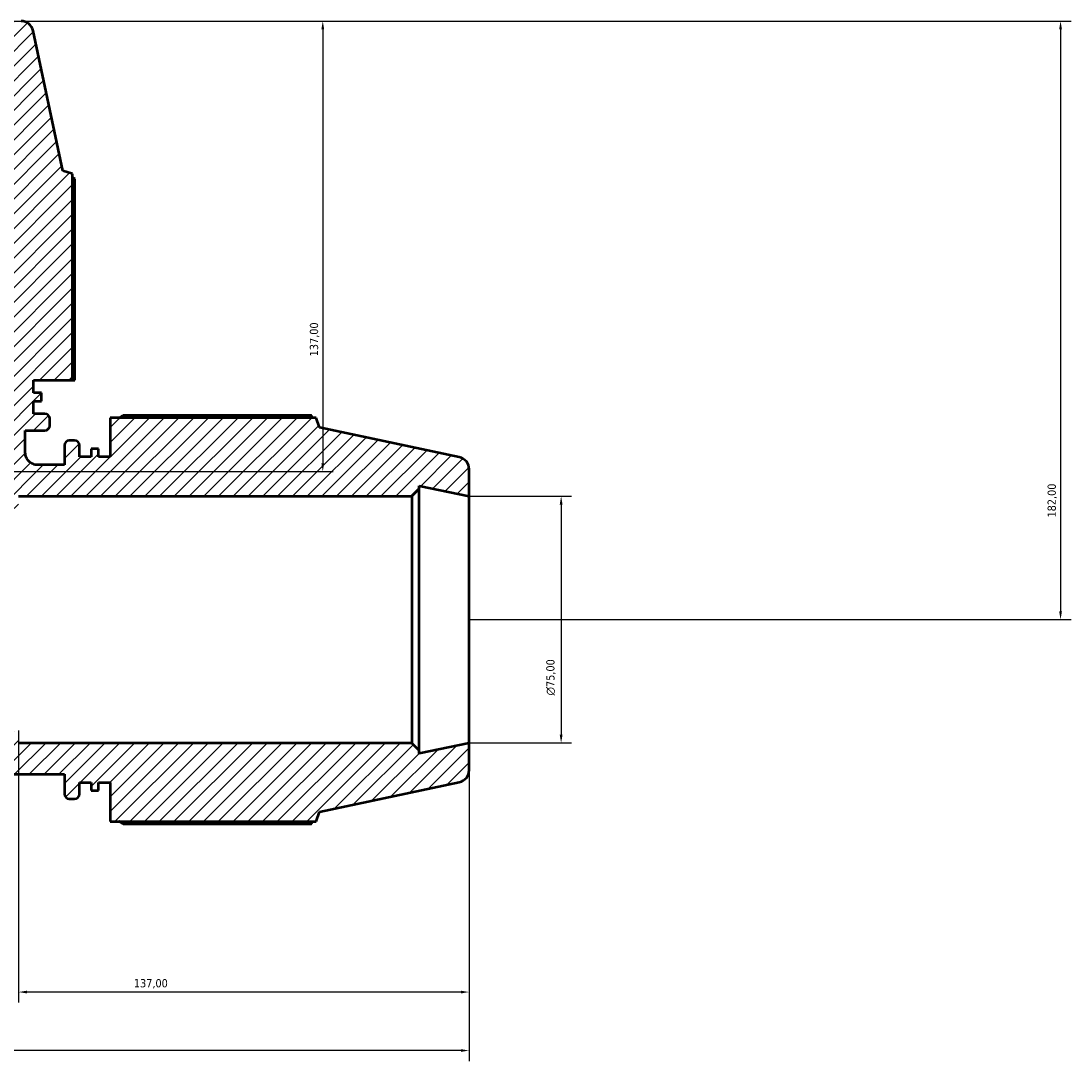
# Model space of a CAD drawing. Header units: millimetres. Extents: x 0 to 1484, y -194 to 1413.
# Tile 9 of 10: x 641 to 961, y 1019 to 1335. Entities that reach past the tile are written whole.
import ezdxf

# ---------------------------------------------------------------- set-up
doc = ezdxf.new("R2010")
doc.units = ezdxf.units.MM
for name, color, linetype, lineweight in [('Dimension (ISO)', 7, 'Continuous', 25), ('Hatch (ISO)', 7, 'Continuous', 18), ('Visible (ISO)', 7, 'Continuous', 50)]:
    doc.layers.add(name, color=color, linetype=linetype, lineweight=lineweight)
doc.styles.add('Note Text (ISO)', font='tahoma.ttf')
doc.dimstyles.new('Default (ISO)', dxfattribs={"dimtxt": 2.5, "dimasz": 2.5, "dimexe": 3.175, "dimexo": 0, "dimgap": 0.762, "dimtad": 1, "dimrnd": 1e-08, "dimzin": 0, "dimtxsty": 'Note Text (ISO)', "dimcen": 0.09, "dimdle": 10, "dimclrd": 256, "dimclre": 256, "dimclrt": 256, "dimazin": 0, "dimtfac": 1.40208, "dimtmove": 0, "dimatfit": 3, "dimfxl": 1, "dimtolj": 1, "dimtzin": 0, "dimlwd": -1, "dimlwe": -1, "dimarcsym": 0})

# ---------------------------------------------------------------- blocks, each defined once
blk = doc.blocks.new('*D9')
at = {"layer": 'Defpoints', "color": 0, "transparency": 16777216}
for p in [(777.53, 1190.76), (777.53, 1115.76), (805.53, 1115.76)]:
    blk.add_point(p, dxfattribs=at)
at = {"layer": 'Dimension (ISO)', "transparency": 16777216}
for p, q in [((777.53, 1190.76), (808.71, 1190.76)), ((805.53, 1188.26), (805.53, 1118.26)), ((777.53, 1115.76), (808.71, 1115.76))]:
    blk.add_line(p, q, dxfattribs=at)
for points in [[(805.11, 1188.26), (805.95, 1188.26), (805.53, 1190.76)], [(805.11, 1118.26), (805.95, 1118.26), (805.53, 1115.76)]]:
    blk.add_solid(points, dxfattribs=at)
at = {"layer": 'Dimension (ISO)', "color": 232, "true_color": 0xca0064, "transparency": 16777216, "insert": (801.01, 1130.2), "char_height": 2.5, "attachment_point": 1, "rotation": 90, "style": 'Note Text (ISO)'}
blk.add_mtext('\\A1;\\fAIGDT|b0|i0;\\H2.5000;\\ln\\fTahoma|b0|i0;\\H2.5000;75,00', dxfattribs=at)
blk = doc.blocks.new('*D10')
at = {"layer": 'Defpoints', "color": 0, "transparency": 16777216}
for p in [(413.53, 1115.76), (777.53, 1115.76), (413.53, 1022.26)]:
    blk.add_point(p, dxfattribs=at)
at = {"layer": 'Dimension (ISO)', "transparency": 16777216}
for p, q in [((413.53, 1115.76), (413.53, 1019.08)), ((777.53, 1115.76), (777.53, 1019.08)), ((775.03, 1022.26), (416.03, 1022.26))]:
    blk.add_line(p, q, dxfattribs=at)
for points in [[(416.03, 1022.68), (416.03, 1021.84), (413.53, 1022.26)], [(775.03, 1022.68), (775.03, 1021.84), (777.53, 1022.26)]]:
    blk.add_solid(points, dxfattribs=at)
at = {"layer": 'Dimension (ISO)', "color": 232, "true_color": 0xca0064, "transparency": 16777216, "insert": (480.97, 1026.19), "char_height": 2.5, "attachment_point": 1, "style": 'Note Text (ISO)'}
blk.add_mtext('\\A1;364,00', dxfattribs=at)
blk = doc.blocks.new('*D11')
at = {"layer": 'Defpoints', "color": 0, "transparency": 16777216}
for p in [(640.53, 1119.51), (777.53, 1115.76), (640.53, 1040.04)]:
    blk.add_point(p, dxfattribs=at)
at = {"layer": 'Dimension (ISO)', "transparency": 16777216}
for p, q in [((640.53, 1119.51), (640.53, 1036.87)), ((777.53, 1115.76), (777.53, 1036.87)), ((775.03, 1040.04), (643.03, 1040.04))]:
    blk.add_line(p, q, dxfattribs=at)
for points in [[(643.03, 1040.46), (643.03, 1039.62), (640.53, 1040.04)], [(775.03, 1040.46), (775.03, 1039.62), (777.53, 1040.04)]]:
    blk.add_solid(points, dxfattribs=at)
at = {"layer": 'Dimension (ISO)', "color": 232, "true_color": 0xca0064, "transparency": 16777216, "insert": (675.58, 1043.98), "char_height": 2.5, "attachment_point": 1, "style": 'Note Text (ISO)'}
blk.add_mtext('\\A1;137,00', dxfattribs=at)
blk = doc.blocks.new('*D13')
at = {"layer": 'Defpoints', "color": 0, "transparency": 16777216}
for p in [(633.03, 1335.26), (629.28, 1198.26), (733.03, 1198.26)]:
    blk.add_point(p, dxfattribs=at)
at = {"layer": 'Dimension (ISO)', "transparency": 16777216}
for p, q in [((633.03, 1335.26), (736.21, 1335.26)), ((733.03, 1332.76), (733.03, 1200.76)), ((629.28, 1198.26), (736.21, 1198.26))]:
    blk.add_line(p, q, dxfattribs=at)
for points in [[(732.61, 1332.76), (733.45, 1332.76), (733.03, 1335.26)], [(732.61, 1200.76), (733.45, 1200.76), (733.03, 1198.26)]]:
    blk.add_solid(points, dxfattribs=at)
at = {"layer": 'Dimension (ISO)', "color": 232, "true_color": 0xca0064, "transparency": 16777216, "insert": (729.1, 1233.31), "char_height": 2.5, "attachment_point": 1, "rotation": 90, "style": 'Note Text (ISO)'}
blk.add_mtext('\\A1;137,00', dxfattribs=at)
blk = doc.blocks.new('*D14')
at = {"layer": 'Defpoints', "color": 0, "transparency": 16777216}
for p in [(633.03, 1335.26), (777.53, 1153.26), (957.43, 1153.26)]:
    blk.add_point(p, dxfattribs=at)
at = {"layer": 'Dimension (ISO)', "transparency": 16777216}
for p, q in [((633.03, 1335.26), (960.61, 1335.26)), ((957.43, 1332.76), (957.43, 1155.76)), ((777.53, 1153.26), (960.61, 1153.26))]:
    blk.add_line(p, q, dxfattribs=at)
for points in [[(957.02, 1332.76), (957.85, 1332.76), (957.43, 1335.26)], [(957.02, 1155.76), (957.85, 1155.76), (957.43, 1153.26)]]:
    blk.add_solid(points, dxfattribs=at)
at = {"layer": 'Dimension (ISO)', "color": 232, "true_color": 0xca0064, "transparency": 16777216, "insert": (953.49, 1184.31), "char_height": 2.5, "attachment_point": 1, "rotation": 90, "style": 'Note Text (ISO)'}
blk.add_mtext('\\A1;182,00', dxfattribs=at)

msp = doc.modelspace()

# ---------------------------------------------------------------- hatches: boundary and pattern name
at = {"layer": 'Hatch (ISO)'}
h = msp.add_hatch(dxfattribs=at)
h.set_pattern_fill('ANSI31', color=256, scale=25.4, style=0)
h.set_pattern_definition([(45, (0, 0), (-2.245064, 2.245064), [])])
edge = h.paths.add_edge_path()
edge.add_line((534.151, 1226.059), (546.031, 1226.059))
edge.add_line((546.031, 1226.059), (546.031, 1222.242))
edge.add_line((546.031, 1222.242), (543.556, 1222.242))
edge.add_line((543.556, 1222.242), (543.556, 1219.697))
edge.add_line((543.556, 1219.697), (546.031, 1219.697))
edge.add_line((546.031, 1219.697), (546.031, 1215.879))
edge.add_line((546.031, 1215.879), (542.581, 1215.879))
edge.add_ellipse((542.581, 1214.379), major_axis=(0, 1.5), ratio=1, start_angle=0, end_angle=90)
edge.add_line((541.081, 1214.379), (541.081, 1212.289))
edge.add_ellipse((542.581, 1212.289), major_axis=(-1.5, 0), ratio=1, start_angle=0, end_angle=90)
edge.add_line((542.581, 1210.789), (548.506, 1210.789))
edge.add_line((548.506, 1210.789), (548.506, 1204.034))
edge.add_spline(control_points=[(548.506, 1204.034), (548.506, 1203.782), (548.481, 1203.531), (548.38, 1203.038), (548.305, 1202.797), (548.015, 1202.116), (547.738, 1201.708), (547.043, 1201.022), (546.632, 1200.75), (545.728, 1200.379), (545.245, 1200.284), (544.756, 1200.284)], knot_values=[-0.5905553, -0.5905553, -0.5905553, -0.5905553, -0.5150152, -0.5150152, -0.439475, -0.439475, -0.2929834, -0.2929834, -0.1464917, -0.1464917, 0, 0, 0, 0], degree=3, periodic=0)
edge.add_line((544.756, 1200.284), (536.631, 1200.284))
edge.add_line((536.631, 1200.284), (536.631, 1206.209))
edge.add_ellipse((535.131, 1206.209), major_axis=(1.5, 0), ratio=1, start_angle=0, end_angle=90)
edge.add_line((535.131, 1207.709), (533.498, 1207.709))
edge.add_ellipse((533.498, 1206.209), major_axis=(0, 1.5), ratio=1, start_angle=0, end_angle=90)
edge.add_line((531.998, 1206.209), (531.998, 1202.759))
edge.add_line((531.998, 1202.759), (528.523, 1202.759))
edge.add_line((528.523, 1202.759), (528.523, 1205.234))
edge.add_line((528.523, 1205.234), (526.206, 1205.234))
edge.add_line((526.206, 1205.234), (526.206, 1202.759))
edge.add_line((526.206, 1202.759), (522.731, 1202.759))
edge.add_line((522.731, 1202.759), (522.731, 1214.639))
edge.add_line((522.731, 1214.639), (459.993, 1214.639))
edge.add_line((459.993, 1214.639), (459.031, 1211.68))
edge.add_line((459.031, 1211.68), (416.502, 1202.64))
edge.add_ellipse((417.281, 1198.972), major_axis=(-0.78, 3.668), ratio=1, start_angle=0, end_angle=78)
edge.add_line((413.531, 1198.972), (413.531, 1190.759))
edge.add_line((413.531, 1190.759), (428.698, 1193.983))
edge.add_line((428.698, 1193.983), (428.698, 1193.009))
edge.add_line((428.698, 1193.009), (430.948, 1190.759))
edge.add_line((430.948, 1190.759), (550.531, 1190.759))
edge.add_line((550.531, 1190.759), (550.531, 1187.009))
edge.add_line((550.531, 1187.009), (561.781, 1187.009))
edge.add_line((561.781, 1187.009), (561.781, 1198.259))
edge.add_line((561.781, 1198.259), (558.031, 1198.259))
edge.add_line((558.031, 1198.259), (558.031, 1317.842))
edge.add_line((558.031, 1317.842), (555.781, 1320.092))
edge.add_line((555.781, 1320.092), (554.807, 1320.092))
edge.add_line((554.807, 1320.092), (558.031, 1335.259))
edge.add_line((558.031, 1335.259), (549.818, 1335.259))
edge.add_ellipse((549.818, 1331.509), major_axis=(0, 3.75), ratio=1, start_angle=0, end_angle=78)
edge.add_line((546.15, 1332.289), (537.11, 1289.759))
edge.add_line((537.11, 1289.759), (534.151, 1288.798))
edge.add_line((534.151, 1288.798), (534.151, 1226.059))
edge = h.paths.add_edge_path()
edge.add_ellipse((773.781, 1107.546), major_axis=(0.78, -3.668), ratio=1, start_angle=0, end_angle=78)
edge.add_line((777.531, 1107.546), (777.531, 1115.759))
edge.add_line((777.531, 1115.759), (762.365, 1112.535))
edge.add_line((762.365, 1112.535), (762.365, 1113.509))
edge.add_line((762.365, 1113.509), (760.115, 1115.759))
edge.add_line((760.115, 1115.759), (640.531, 1115.759))
edge.add_line((640.531, 1115.759), (640.531, 1119.509))
edge.add_line((640.531, 1119.509), (550.531, 1119.509))
edge.add_line((550.531, 1119.509), (550.531, 1115.759))
edge.add_line((550.531, 1115.759), (430.948, 1115.759))
edge.add_line((430.948, 1115.759), (428.698, 1113.509))
edge.add_line((428.698, 1113.509), (428.698, 1112.535))
edge.add_line((428.698, 1112.535), (413.531, 1115.759))
edge.add_line((413.531, 1115.759), (413.531, 1107.546))
edge.add_ellipse((417.281, 1107.546), major_axis=(-3.75, 0), ratio=1, start_angle=0, end_angle=78)
edge.add_line((416.502, 1103.878), (459.031, 1094.838))
edge.add_line((459.031, 1094.838), (459.993, 1091.879))
edge.add_line((459.993, 1091.879), (522.731, 1091.879))
edge.add_line((522.731, 1091.879), (522.731, 1103.759))
edge.add_line((522.731, 1103.759), (526.206, 1103.759))
edge.add_line((526.206, 1103.759), (526.206, 1101.284))
edge.add_line((526.206, 1101.284), (528.523, 1101.284))
edge.add_line((528.523, 1101.284), (528.523, 1103.759))
edge.add_line((528.523, 1103.759), (531.998, 1103.759))
edge.add_line((531.998, 1103.759), (531.998, 1100.309))
edge.add_ellipse((533.498, 1100.309), major_axis=(-1.5, 0), ratio=1, start_angle=0, end_angle=90)
edge.add_line((533.498, 1098.809), (535.131, 1098.809))
edge.add_ellipse((535.131, 1100.309), major_axis=(0, -1.5), ratio=1, start_angle=0, end_angle=90)
edge.add_line((536.631, 1100.309), (536.631, 1106.234))
edge.add_line((536.631, 1106.234), (654.431, 1106.234))
edge.add_line((654.431, 1106.234), (654.431, 1100.309))
edge.add_ellipse((655.931, 1100.309), major_axis=(-1.5, 0), ratio=1, start_angle=0, end_angle=90)
edge.add_line((655.931, 1098.809), (657.565, 1098.809))
edge.add_ellipse((657.565, 1100.309), major_axis=(0, -1.5), ratio=1, start_angle=0, end_angle=90)
edge.add_line((659.065, 1100.309), (659.065, 1103.759))
edge.add_line((659.065, 1103.759), (662.54, 1103.759))
edge.add_line((662.54, 1103.759), (662.54, 1101.284))
edge.add_line((662.54, 1101.284), (664.856, 1101.284))
edge.add_line((664.856, 1101.284), (664.856, 1103.759))
edge.add_line((664.856, 1103.759), (668.331, 1103.759))
edge.add_line((668.331, 1103.759), (668.331, 1091.879))
edge.add_line((668.331, 1091.879), (731.07, 1091.879))
edge.add_line((731.07, 1091.879), (732.031, 1094.838))
edge.add_line((732.031, 1094.838), (774.561, 1103.878))
edge = h.paths.add_edge_path()
edge.add_ellipse((773.781, 1198.972), major_axis=(3.75, 0), ratio=1, start_angle=0, end_angle=78)
edge.add_line((774.561, 1202.64), (732.031, 1211.68))
edge.add_line((732.031, 1211.68), (731.07, 1214.639))
edge.add_line((731.07, 1214.639), (668.331, 1214.639))
edge.add_line((668.331, 1214.639), (668.331, 1202.759))
edge.add_line((668.331, 1202.759), (664.856, 1202.759))
edge.add_line((664.856, 1202.759), (664.856, 1205.234))
edge.add_line((664.856, 1205.234), (662.54, 1205.234))
edge.add_line((662.54, 1205.234), (662.54, 1202.759))
edge.add_line((662.54, 1202.759), (659.065, 1202.759))
edge.add_line((659.065, 1202.759), (659.065, 1206.209))
edge.add_ellipse((657.565, 1206.209), major_axis=(1.5, 0), ratio=1, start_angle=0, end_angle=90)
edge.add_line((657.565, 1207.709), (655.931, 1207.709))
edge.add_ellipse((655.931, 1206.209), major_axis=(0, 1.5), ratio=1, start_angle=0, end_angle=90)
edge.add_line((654.431, 1206.209), (654.431, 1200.284))
edge.add_line((654.431, 1200.284), (646.306, 1200.284))
edge.add_spline(control_points=[(646.306, 1200.284), (646.054, 1200.284), (645.803, 1200.309), (645.31, 1200.41), (645.069, 1200.485), (644.388, 1200.775), (643.98, 1201.052), (643.294, 1201.747), (643.022, 1202.159), (642.652, 1203.062), (642.556, 1203.546), (642.556, 1204.034)], knot_values=[-0.5905553, -0.5905553, -0.5905553, -0.5905553, -0.5150152, -0.5150152, -0.439475, -0.439475, -0.2929834, -0.2929834, -0.1464917, -0.1464917, 0, 0, 0, 0], degree=3, periodic=0)
edge.add_line((642.556, 1204.034), (642.556, 1210.789))
edge.add_line((642.556, 1210.789), (648.481, 1210.789))
edge.add_ellipse((648.481, 1212.289), major_axis=(0, -1.5), ratio=1, start_angle=0, end_angle=90)
edge.add_line((649.981, 1212.289), (649.981, 1214.379))
edge.add_ellipse((648.481, 1214.379), major_axis=(1.5, 0), ratio=1, start_angle=0, end_angle=90)
edge.add_line((648.481, 1215.879), (645.031, 1215.879))
edge.add_line((645.031, 1215.879), (645.031, 1219.697))
edge.add_line((645.031, 1219.697), (647.506, 1219.697))
edge.add_line((647.506, 1219.697), (647.506, 1222.242))
edge.add_line((647.506, 1222.242), (645.031, 1222.242))
edge.add_line((645.031, 1222.242), (645.031, 1226.059))
edge.add_line((645.031, 1226.059), (656.911, 1226.059))
edge.add_line((656.911, 1226.059), (656.911, 1288.798))
edge.add_line((656.911, 1288.798), (653.953, 1289.759))
edge.add_line((653.953, 1289.759), (644.913, 1332.289))
edge.add_ellipse((641.245, 1331.509), major_axis=(3.668, 0.78), ratio=1, start_angle=0, end_angle=78)
edge.add_line((641.245, 1335.259), (633.031, 1335.259))
edge.add_line((633.031, 1335.259), (636.255, 1320.092))
edge.add_line((636.255, 1320.092), (635.281, 1320.092))
edge.add_line((635.281, 1320.092), (633.031, 1317.842))
edge.add_line((633.031, 1317.842), (633.031, 1198.259))
edge.add_line((633.031, 1198.259), (629.281, 1198.259))
edge.add_line((629.281, 1198.259), (629.281, 1187.009))
edge.add_line((629.281, 1187.009), (640.531, 1187.009))
edge.add_line((640.531, 1187.009), (640.531, 1190.759))
edge.add_line((640.531, 1190.759), (760.115, 1190.759))
edge.add_line((760.115, 1190.759), (762.365, 1193.009))
edge.add_line((762.365, 1193.009), (762.365, 1193.983))
edge.add_line((762.365, 1193.983), (777.531, 1190.759))
edge.add_line((777.531, 1190.759), (777.531, 1198.972))

# ---------------------------------------------------------------- linework, layer by layer
at = {"layer": 'Visible (ISO)'}
for p, q in [((653.953, 1289.759), (644.913, 1332.289)), ((656.911, 1288.798), (653.953, 1289.759)), ((656.911, 1226.059), (656.911, 1288.798)), ((657.632, 1226.059), (657.632, 1287.297)), ((645.031, 1222.242), (645.031, 1226.059)), ((645.031, 1226.059), (656.911, 1226.059)), ((656.911, 1226.059), (657.632, 1226.059)), ((647.506, 1222.242), (645.031, 1222.242)), ((647.506, 1219.697), (647.506, 1222.242)), ((645.031, 1215.879), (645.031, 1219.697)), ((645.031, 1219.697), (647.506, 1219.697)), ((648.481, 1215.879), (645.031, 1215.879)), ((649.981, 1212.289), (649.981, 1214.379)), ((731.07, 1214.639), (668.331, 1214.639)), ((668.331, 1214.639), (668.331, 1202.759)), ((729.569, 1215.36), (672.291, 1215.36)), ((732.031, 1211.68), (731.07, 1214.639)), ((642.556, 1204.034), (642.556, 1210.789)), ((642.556, 1210.789), (648.481, 1210.789)), ((774.561, 1202.64), (732.031, 1211.68)), ((657.565, 1207.709), (655.931, 1207.709)), ((654.431, 1206.209), (654.431, 1200.284)), ((659.065, 1202.759), (659.065, 1206.209)), ((664.856, 1205.234), (662.54, 1205.234)), ((662.54, 1205.234), (662.54, 1202.759)), ((664.856, 1202.759), (664.856, 1205.234)), ((662.54, 1202.759), (659.065, 1202.759)), ((668.331, 1202.759), (664.856, 1202.759)), ((654.431, 1200.284), (646.306, 1200.284)), ((777.531, 1190.759), (777.531, 1198.972)), ((760.115, 1190.759), (762.365, 1193.009)), ((762.365, 1193.009), (762.365, 1193.983)), ((762.365, 1193.983), (777.531, 1190.759)), ((762.365, 1113.509), (762.365, 1193.009)), ((640.531, 1190.759), (760.115, 1190.759)), ((760.115, 1190.759), (760.115, 1115.759)), ((777.531, 1115.759), (777.531, 1190.759)), ((760.115, 1115.759), (640.531, 1115.759)), ((762.365, 1113.509), (760.115, 1115.759)), ((777.531, 1115.759), (762.365, 1112.535)), ((777.531, 1107.546), (777.531, 1115.759)), ((762.365, 1112.535), (762.365, 1113.509)), ((536.631, 1106.234), (654.431, 1106.234)), ((654.431, 1106.234), (654.431, 1100.309)), ((659.065, 1100.309), (659.065, 1103.759)), ((659.065, 1103.759), (662.54, 1103.759)), ((662.54, 1103.759), (662.54, 1101.284)), ((664.856, 1101.284), (664.856, 1103.759)), ((664.856, 1103.759), (668.331, 1103.759)), ((668.331, 1103.759), (668.331, 1091.879)), ((732.031, 1094.838), (774.561, 1103.878)), ((655.931, 1098.809), (657.565, 1098.809)), ((662.54, 1101.284), (664.856, 1101.284)), ((731.07, 1091.879), (732.031, 1094.838)), ((668.331, 1091.879), (731.07, 1091.879)), ((672.291, 1091.158), (729.569, 1091.158))]:
    msp.add_line(p, q, dxfattribs=at)
for centre, radius, start, end in [((641.245, 1331.509), 3.75, 12, 90), ((648.481, 1214.379), 1.5, 0, 90), ((648.481, 1212.289), 1.5, 270, 0), ((655.931, 1206.209), 1.5, 90, 180), ((657.565, 1206.209), 1.5, 0, 90), ((773.781, 1198.972), 3.75, 0, 78), ((773.781, 1107.546), 3.75, 282, 0), ((655.931, 1100.309), 1.5, 180, 270), ((657.565, 1100.309), 1.5, 270, 0)]:
    msp.add_arc(centre, radius, start, end, dxfattribs=at)
for points, weights in [([(657.632, 1287.297), (657.269, 1287.487), (656.911, 1287.67)], [1, 1.00054398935, 1.00093995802]), ([(671.141, 1214.639), (671.706, 1214.997), (672.291, 1215.36)], [1.0120529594, 1.0142035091, 1.01620804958]), ([(729.943, 1214.639), (729.759, 1214.997), (729.569, 1215.36)], [1.00093995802, 1.00054398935, 1]), ([(672.291, 1091.158), (671.706, 1091.522), (671.141, 1091.879)], [1.01620804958, 1.0142035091, 1.0120529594]), ([(729.569, 1091.158), (729.759, 1091.522), (729.943, 1091.879)], [1, 1.00054398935, 1.00093995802])]:
    msp.add_rational_spline(points, weights, degree=2, dxfattribs=at)
msp.add_open_spline([(646.306, 1200.284), (646.054, 1200.284), (645.803, 1200.309), (645.31, 1200.41), (645.069, 1200.485), (644.388, 1200.775), (643.98, 1201.052), (643.294, 1201.747), (643.022, 1202.159), (642.652, 1203.062), (642.556, 1203.546), (642.556, 1204.034)], degree=3, knots=[-0.5905553, -0.5905553, -0.5905553, -0.5905553, -0.51501517, -0.51501517, -0.43947503, -0.43947503, -0.29298336, -0.29298336, -0.14649168, -0.14649168, 0, 0, 0, 0], dxfattribs=at)

# ---------------------------------------------------------------- dimensions: what is measured, and where the dimension line sits
at = {"layer": 'Dimension (ISO)'}
for base, p1, p2, angle, picture, middle in [((733.031, 1198.259), (633.031, 1335.259), (629.281, 1198.259), 270, '*D13', (733.031, 1238.259)), ((957.433, 1153.259), (633.031, 1335.259), (777.531, 1153.259), 90, '*D14', (957.433, 1189.259)), ((640.531, 1040.041), (777.531, 1115.759), (640.531, 1119.509), 180, '*D11', (680.531, 1040.041)), ((413.531, 1022.259), (777.531, 1115.759), (413.531, 1115.759), 180, '*D10', (486.031, 1022.259))]:
    dim = msp.add_linear_dim(base=base, p1=p1, p2=p2, angle=angle, dimstyle='Default (ISO)', override={"dimdec": 2, "dimtp": 0, "dimtm": 0, "dimtdec": 2, "dimtofl": 0, "dimatfit": 1}, dxfattribs=at)
    dim.commit()
    dim.dimension.update_dxf_attribs({"geometry": picture, "text_midpoint": middle, "dimtype": 160})
dim = msp.add_linear_dim(base=(805.531, 1115.759), p1=(777.531, 1190.759), p2=(777.531, 1115.759), angle=90, text='\\fAIGDT|b0|i0;\\H2.5000;\\ln\\fTahoma|b0|i0;\\H2.5000;<>', dimstyle='Default (ISO)', override={"dimdec": 2, "dimtp": 0, "dimtm": 0, "dimtdec": 2, "dimtofl": 0, "dimatfit": 1}, dxfattribs=at)
dim.commit()
dim.dimension.update_dxf_attribs({"geometry": '*D9', "text_midpoint": (805.531, 1135.759), "dimtype": 160})

doc.saveas('drawing.dxf')
